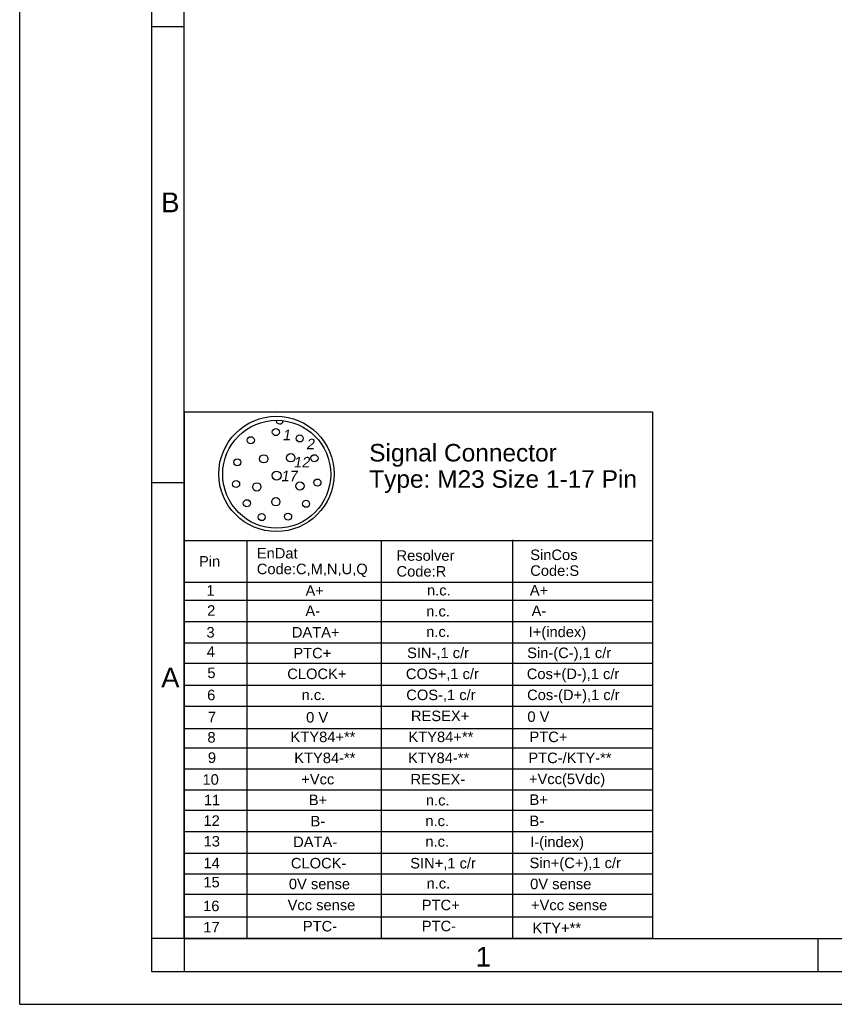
# Model space of a CAD drawing. Header units: millimetres. Extents: x 0 to 420, y 0 to 297.
# Tile 1 of 68: x 0 to 124, y 0 to 150. Entities that reach past the tile are written whole.
import ezdxf

# ---------------------------------------------------------------- set-up
doc = ezdxf.new("R2010")
doc.units = ezdxf.units.MM
doc.header["$LTSCALE"] = 23.1
doc.layers.get('0').update_dxf_attribs({"linetype": 'CONTINUOUS'})
doc.styles.get("Standard").update_dxf_attribs({"font": 'arial.ttf'})
doc.styles.add('TEXTSTYLE_2', font='arial.ttf')

# ---------------------------------------------------------------- blocks, each defined once
blk = doc.blocks.new('17PINS_BL5', base_point=(60.55, 49.91))
at = {"color": 2, "linetype": 'CONTINUOUS'}
for p, q in [((25, 89.91), (25, 9.91)), ((96.09, 89.91), (25, 89.91)), ((96.09, 89.91), (96.09, 10)), ((25, 70.43), (96.09, 70.43)), ((34.48, 70.43), (34.48, 10)), ((54.9, 70.43), (54.9, 10)), ((74.84, 70.52), (74.84, 10)), ((25, 64.11), (96.09, 64.11)), ((25, 61.39), (96.09, 61.39)), ((25, 58.11), (96.09, 58.11)), ((25, 54.87), (96.09, 54.87)), ((25, 51.81), (96.09, 51.81)), ((25, 48.44), (96.09, 48.44)), ((25, 45.28), (96.09, 45.28)), ((25, 41.89), (96.09, 41.89)), ((25, 38.93), (96.09, 38.93)), ((25, 35.75), (96.09, 35.75)), ((25, 32.56), (96.09, 32.56)), ((96.09, 29.45), (25, 29.45)), ((25, 26.22), (96.09, 26.22)), ((25, 22.97), (96.09, 22.97)), ((25, 19.83), (96.09, 19.83)), ((25, 16.73), (96.09, 16.73)), ((25, 13.3), (96.09, 13.3)), ((96.01, 10), (25, 10))]:
    blk.add_line(p, q, dxfattribs=at)
for centre, radius in [((38.99, 80.54), 8.75), ((39.03, 80.49), 8.2), ((38.9, 86.89), 0.536), ((35.1, 85.66), 0.536), ((42.53, 85.93), 0.536), ((33.05, 82.3), 0.536), ((37.07, 82.83), 0.627), ((41.17, 82.99), 0.627), ((44.77, 82.92), 0.536), ((39.01, 80.29), 0.686), ((32.87, 79), 0.536), ((42.56, 78.71), 0.627), ((45.22, 79.23), 0.536), ((36.01, 78.57), 0.627), ((34.5, 76.09), 0.536), ((38.9, 76.31), 0.627), ((43.49, 76.01), 0.536), ((36.76, 73.98), 0.536), ((40.76, 74.06), 0.536)]:
    blk.add_circle(centre, radius, dxfattribs=at)
blk.add_arc((39.47, 88.67), 0.537, 178.7834, 355.0273, dxfattribs=at)
at = {"color": 2, "linetype": 'CONTINUOUS', "oblique": 10}
for s, height, p in [('1', 1.6, (39.88, 85.66)), ('2', 1.6, (43.49, 84.28)), ('12', 1.595, (41.55, 81.53)), ('17', 1.595, (39.66, 79.43))]:
    blk.add_text(s, height=height, dxfattribs=at).set_placement(p)
at = {"color": 2, "linetype": 'CONTINUOUS'}
for s, height, p in [('Signal Connector', 2.6586, (53.08, 82.43)), ('Type: M23 Size 1-17 Pin', 2.6586, (53.08, 78.44)), ('EnDat', 1.595, (36.01, 67.7)), ('Resolver', 1.595, (57.23, 67.35)), ('SinCos', 1.595, (77.53, 67.46)), ('Pin', 1.595, (27.23, 66.47)), ('Code:C,M,N,U,Q', 1.5952, (36.01, 65.31)), ('Code:R', 1.595, (57.23, 64.95)), ('Code:S', 1.595, (77.53, 65.06)), ('1', 1.6, (28.36, 62.05)), ('A+', 1.595, (43.41, 62.03)), ('n.c.', 1.595, (61.85, 62.08)), ('A+', 1.595, (77.47, 62.07)), ('2', 1.6, (28.47, 59)), ('A-', 1.595, (43.39, 58.95)), ('n.c.', 1.595, (61.74, 58.89)), ('A-', 1.595, (77.74, 58.95)), ('3', 1.6, (28.36, 55.68)), ('DATA+', 1.595, (41.33, 55.69)), ('n.c.', 1.595, (61.74, 55.78)), ('I+(index)', 1.595, (77.3, 55.76)), ('4', 1.6, (28.41, 52.75)), ('PTC+', 1.595, (41.56, 52.53)), ('SIN-,1 c/r', 1.595, (58.83, 52.57)), ('Sin-(C-),1 c/r', 1.5952, (77.07, 52.57)), ('5', 1.6, (28.5, 49.54)), ('CLOCK+', 1.595, (40.64, 49.38)), ('COS+,1 c/r', 1.595, (58.65, 49.38)), ('Cos+(D-),1 c/r', 1.5952, (77.01, 49.38)), ('COS-,1 c/r', 1.595, (58.71, 46.19)), ('Cos-(D+),1 c/r', 1.5952, (77.06, 46.19)), ('6', 1.6, (28.47, 46.17)), ('n.c.', 1.595, (42.81, 46.19)), ('7', 1.6, (28.58, 42.82)), ('0 V', 1.595, (43.5, 42.78)), ('RESEX+', 1.595, (59.42, 43)), ('0 V', 1.595, (77.1, 42.89)), ('8', 1.6, (28.51, 39.74)), ('KTY84+**', 1.595, (41.14, 39.81)), ('KTY84+**', 1.595, (59.04, 39.81)), ('PTC+', 1.595, (77.42, 39.81)), ('9', 1.6, (28.58, 36.65)), ('KTY84-**', 1.595, (41.7, 36.62)), ('KTY84-**', 1.595, (58.98, 36.62)), ('PTC-/KTY-**', 1.5952, (77.25, 36.62)), ('10', 1.595, (27.76, 33.34)), ('+Vcc', 1.595, (42.76, 33.39)), ('RESEX-', 1.595, (59.36, 33.38)), ('+Vcc(5Vdc)', 1.595, (77.34, 33.43)), ('11', 1.595, (27.97, 30.22)), ('B+', 1.595, (43.91, 30.24)), ('n.c.', 1.595, (61.69, 30.19)), ('B+', 1.595, (77.43, 30.28)), ('12', 1.595, (27.91, 27.09)), ('B-', 1.595, (44.17, 27.02)), ('B-', 1.595, (77.42, 27.05)), ('n.c.', 1.595, (61.61, 27.05)), ('13', 1.595, (27.93, 23.96)), ('DATA-', 1.595, (41.53, 23.86)), ('I-(index)', 1.595, (77.53, 23.86)), ('n.c.', 1.595, (61.61, 23.93)), ('Sin+(C+),1 c/r', 1.5952, (77.43, 20.67)), ('14', 1.595, (27.91, 20.65)), ('CLOCK-', 1.595, (41.19, 20.63)), ('SIN+,1 c/r', 1.595, (59.31, 20.63)), ('15', 1.595, (27.9, 17.75)), ('0V sense', 1.595, (40.88, 17.48)), ('n.c.', 1.595, (61.79, 17.57)), ('0V sense', 1.595, (77.52, 17.48)), ('16', 1.595, (27.86, 14.14)), ('Vcc sense', 1.595, (40.69, 14.28)), ('PTC+', 1.595, (61.07, 14.28)), ('+Vcc sense', 1.595, (77.65, 14.28)), ('17', 1.595, (27.89, 10.9)), ('PTC-', 1.595, (43.01, 11.06)), ('PTC-', 1.595, (61.07, 11.09)), ('KTY+**', 1.595, (77.88, 10.78))]:
    blk.add_text(s, height=height, dxfattribs=at).set_placement(p)

msp = doc.modelspace()

# ---------------------------------------------------------------- linework, layer by layer
at = {"color": 2, "linetype": 'CONTINUOUS'}
for p, q in [((0, 0), (0, 297)), ((20, 292), (20, 5)), ((20, 148.5), (25, 148.5)), ((20, 79.25), (25, 79.25)), ((25, 10), (20, 10)), ((25, 10), (25, 5)), ((121.25, 5), (121.25, 10)), ((20, 5), (415, 5)), ((0, 0), (232.75, 0))]:
    msp.add_line(p, q, dxfattribs=at)
at = {"color": 7, "linetype": 'CONTINUOUS'}
for q in [(25, 287), (410, 10)]:
    msp.add_line((25, 10), q, dxfattribs=at)

# ---------------------------------------------------------------- block references
at = {"color": 2, "linetype": 'CONTINUOUS'}
msp.add_blockref('17PINS_BL5', (60.54773, 49.91499), dxfattribs=at)

# ---------------------------------------------------------------- texts
at = {"color": 2, "linetype": 'CONTINUOUS', "char_height": 3, "attachment_point": 1, "line_spacing_factor": 0.9, "style": 'TEXTSTYLE_2'}
for s, insert, width in [('B', (21.4816, 123.27986), 2.7881041), ('A', (21.4816, 51.11363), 2.7881041), ('1', (69.23353, 8.72631), 2.330855)]:
    msp.add_mtext(s, dxfattribs=dict(at, insert=insert, width=width))

doc.saveas('drawing.dxf')
